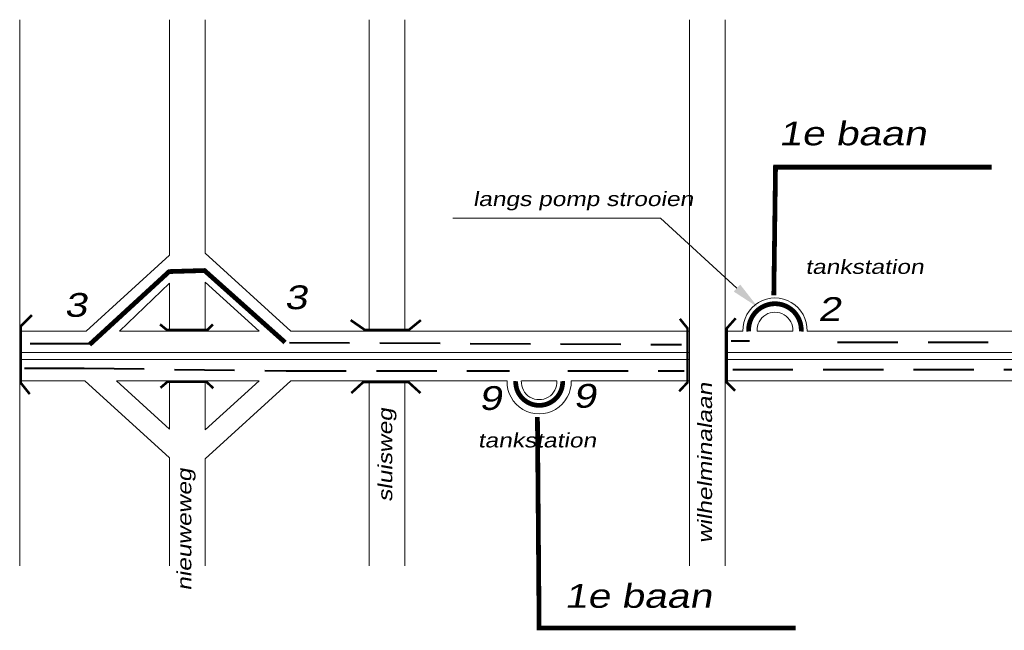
# Model space of a CAD drawing. Header units: metres. Extents: x 534 to 2631, y -2348 to -1484.
# Tile 4 of 10: x 1576 to 1680, y -1876 to -1812. Entities that reach past the tile are written whole.
import ezdxf

# ---------------------------------------------------------------- set-up
doc = ezdxf.new("R2010")
doc.units = ezdxf.units.M
for name, pattern in [('135-8$0$DASHDOT', [25.4, 12.7, -6.35, 0, -6.35]), ('DASHDOT', [1, 0.5, -0.25, 0, -0.25]), ('DASHED', [19.05, 12.7, -6.35])]:
    doc.linetypes.add(name, pattern=pattern)
doc.layers.get('0').update_dxf_attribs({"lineweight": 0})
for name, color, linetype, lineweight in [('ROUTE5RIJDEN', 10, 'DASHED', 40), ('ROUTE5STROOIEN', 90, 'Continuous', 0), ('ROUTE5TEXT', 4, 'DASHDOT', 0), ('STROOI', 7, 'Continuous', 0), ('Text', 7, 'Continuous', 0)]:
    doc.layers.add(name, color=color, linetype=linetype, lineweight=lineweight)
doc.styles.add('ISO25', font='ARIALN.TTF', dxfattribs={"width": 1.5, "oblique": 10})

msp = doc.modelspace()

# ---------------------------------------------------------------- linework, layer by layer
at = {"color": 0, "ltscale": 0.5}
for p, q in [((1592.13, -1836.95), (1583.35, -1844.93)), ((1592.13, -1839.89), (1586.84, -1844.93))]:
    msp.add_line(p, q, dxfattribs=at)
at = {"layer": 'ROUTE5RIJDEN', "ltscale": 0.5}
for p, q in [((1583.8, -1846.27), (1577.03, -1846.27)), ((1604.75, -1846.13), (1646.06, -1846.36)), ((1653.23, -1845.99), (1651.32, -1845.99)), ((1716.5, -1846.13), (1659.52, -1846.13)), ((1576.84, -1848.85), (1583.11, -1848.85)), ((1583.11, -1848.85), (1604.4, -1849.12)), ((1604.4, -1849.12), (1627.96, -1849.12)), ((1634.09, -1849.12), (1646.34, -1849.12)), ((1651.47, -1848.99), (1717.38, -1848.99))]:
    msp.add_line(p, q, dxfattribs=at)
at = {"layer": 'ROUTE5STROOIEN', "ltscale": 0.5, "const_width": 0.5}
msp.add_lwpolyline([(1604.3, -1846.13), (1595.81, -1838.56), (1592.08, -1838.67), (1583.7, -1846.36)], dxfattribs=at)
at = {"layer": 'ROUTE5STROOIEN', "const_width": 0.5}
msp.add_lwpolyline([(1658.69, -1844.98, 1.05568), (1653.15, -1844.98, 1.05568)], format="xyb", dxfattribs=at)
at = {"layer": 'ROUTE5STROOIEN', "ltscale": 0.5, "const_width": 0.5}
msp.add_lwpolyline([(1628.6, -1850.21, 1.03054), (1633.55, -1850.21, 1.03054)], format="xyb", dxfattribs=at)
at = {"layer": 'ROUTE5TEXT', "linetype": '135-8$0$DASHDOT', "const_width": 0.5}
for points in [[(1655.8, -1841.18), (1655.98, -1827.67), (1678.75, -1827.67)], [(1630.89, -1853.98), (1631.07, -1876.2), (1658.11, -1876.2)]]:
    msp.add_lwpolyline(points, dxfattribs=at)
at = {"layer": 'STROOI', "color": 7}
for p, q in [((1576.34, -1844.93), (1576.34, -1812.14)), ((1592.13, -1836.95), (1592.13, -1812.14)), ((1595.88, -1836.73), (1595.88, -1812.14)), ((1613.17, -1844.93), (1613.17, -1812.14)), ((1616.92, -1844.93), (1616.92, -1812.14)), ((1646.92, -1869.66), (1646.92, -1812.14)), ((1650.67, -1858.38), (1650.67, -1812.14)), ((1595.88, -1836.73), (1604.92, -1844.94)), ((1592.13, -1844.93), (1592.13, -1839.89)), ((1595.88, -1844.93), (1595.88, -1839.77)), ((1595.88, -1839.77), (1601.57, -1844.94)), ((1576.34, -1869.66), (1576.34, -1844.93)), ((1583.35, -1844.93), (1576.34, -1844.93)), ((1601.56, -1844.93), (1586.84, -1844.93)), ((1646.92, -1844.93), (1604.91, -1844.93)), ((1652.54, -1844.93), (1650.67, -1844.93)), ((1657.79, -1844.93), (1654.05, -1844.93)), ((1716.98, -1844.93), (1659.3, -1844.93)), ((1646.92, -1847.18), (1576.34, -1847.18)), ((1769.73, -1847.18), (1650.67, -1847.18)), ((1646.92, -1847.93), (1576.34, -1847.93)), ((1771.01, -1847.93), (1650.67, -1847.93)), ((1583.18, -1850.18), (1576.34, -1850.18)), ((1576.34, -1855.35), (1576.34, -1850.18)), ((1592.13, -1858.29), (1583.18, -1850.18)), ((1601.57, -1850.18), (1586.53, -1850.18)), ((1592.13, -1855.26), (1586.53, -1850.18)), ((1592.13, -1855.26), (1592.13, -1850.18)), ((1595.88, -1858.39), (1604.92, -1850.18)), ((1595.88, -1855.35), (1601.57, -1850.18)), ((1595.88, -1855.35), (1595.88, -1850.18)), ((1627.7, -1850.18), (1604.92, -1850.18)), ((1613.17, -1869.66), (1613.17, -1850.18)), ((1616.92, -1869.66), (1616.92, -1850.18)), ((1632.95, -1850.18), (1629.2, -1850.18)), ((1646.92, -1850.18), (1634.45, -1850.18)), ((1650.67, -1869.66), (1650.67, -1850.18)), ((1716.96, -1850.18), (1650.67, -1850.18)), ((1650.67, -1859.11), (1650.67, -1850.18)), ((1592.13, -1869.66), (1592.13, -1858.29)), ((1595.88, -1869.66), (1595.88, -1858.39))]:
    msp.add_line(p, q, dxfattribs=at)
at = {"layer": 'STROOI', "color": 7, "const_width": 0.263}
for points in [[(1577.39, -1851.57), (1576.46, -1850.41), (1576.46, -1844.41), (1577.62, -1843.25)], [(1618.61, -1843.78), (1617.34, -1844.82), (1612.71, -1844.82), (1611.21, -1843.78)], [(1645.83, -1851.28), (1646.71, -1850.34), (1646.71, -1844.65), (1645.9, -1843.65)], [(1651.72, -1851.22), (1650.84, -1850.34), (1650.84, -1844.65), (1651.78, -1843.59)], [(1596.7, -1844.23), (1596.12, -1844.81), (1591.84, -1844.81), (1591.12, -1844.23)], [(1596.74, -1850.96), (1596.02, -1850.29), (1591.89, -1850.29), (1591.17, -1850.91)], [(1618.56, -1851.46), (1617.29, -1850.3), (1612.55, -1850.3), (1611.28, -1851.46)]]:
    msp.add_lwpolyline(points, dxfattribs=at)
at = {"layer": 'STROOI', "color": 7}
for centre, radius, start, end in [((1655.92, -1844.83), 3.38, 358.2767, 181.7233), ((1655.92, -1844.83), 1.88, 356.8969, 183.1031), ((1631.07, -1850.28), 3.38, 178.2767, 1.7233), ((1631.07, -1850.28), 1.88, 176.8969, 3.1031)]:
    msp.add_arc(centre, radius, start, end, dxfattribs=at)
at = {"layer": 'Text'}
for p, q in [((1623.46, -1833.03), (1621.96, -1833.03)), ((1643.85, -1833.03), (1623.46, -1833.03)), ((1651.92, -1840.41), (1643.85, -1833.03))]:
    msp.add_line(p, q, dxfattribs=at)
msp.add_solid([(1652.26, -1840.04), (1651.58, -1840.78), (1654.13, -1842.43)], dxfattribs=at)

# ---------------------------------------------------------------- texts
at = {"layer": 'ROUTE5TEXT', "linetype": '135-8$0$DASHDOT', "char_height": 2.5, "attachment_point": 1, "style": 'ISO25'}
for insert, width in [((1656.33, -1822.87), 21.35), ((1633.74, -1871.58), 24.37)]:
    msp.add_mtext('1e baan', dxfattribs=dict(at, insert=insert, width=width))
at = {"layer": 'ROUTE5TEXT', "ltscale": 0.5, "char_height": 2.5, "attachment_point": 1, "style": 'ISO25'}
for s, insert, width in [('3', (1604.23, -1840.13), 3.54), ('3', (1581.03, -1840.93), 3.54), ('2', (1660.45, -1841.37), 3.13), ('9', (1624.72, -1850.74), 2.86), ('9', (1634.66, -1850.51), 2.86)]:
    msp.add_mtext(s, dxfattribs=dict(at, insert=insert, width=width))
at = {"layer": 'Text', "style": 'ISO25', "oblique": 10, "width": 1.5}
for s, p in [('langs pomp strooien', (1624.09, -1831.77)), ('tankstation', (1659.12, -1838.91)), ('tankstation', (1624.61, -1857.19))]:
    msp.add_text(s, height=1.5, dxfattribs=at).set_placement(p)
for s, p in [('wilhelminalaan', (1649.29, -1867.28)), ('sluisweg', (1615.59, -1862.93)), ('nieuweweg', (1594.42, -1872.29))]:
    msp.add_text(s, height=1.5, rotation=90, dxfattribs=at).set_placement(p)

doc.saveas('drawing.dxf')
